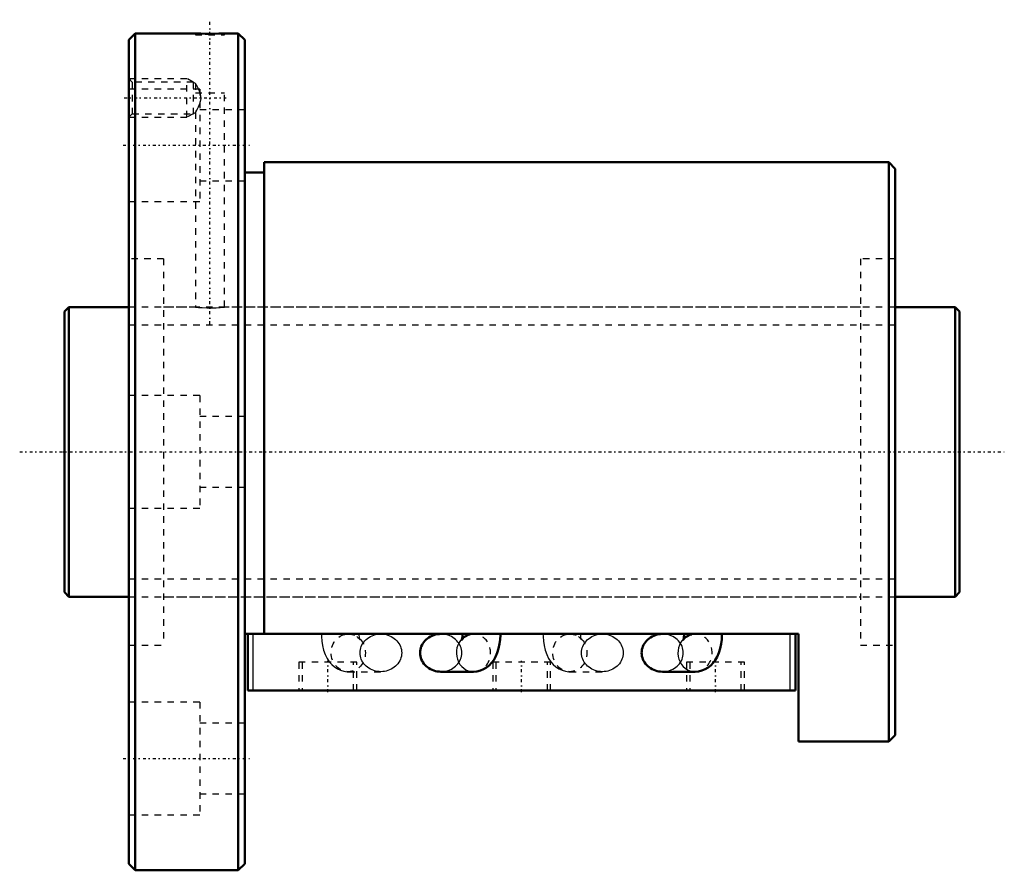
# Model space of a CAD drawing. Header units: millimetres. Extents: x -7 to 146, y -65 to 67.
import ezdxf

# ---------------------------------------------------------------- set-up
doc = ezdxf.new("R2010")
doc.units = ezdxf.units.MM
doc.linetypes.add('Center', pattern=[1.5, 0.45, -0.5, 0.05, -0.5])
doc.linetypes.add('Dashed', pattern=[2, 1, -1])
for name, color, linetype, lineweight in [('2d ConnectionPoints', 7, 'Continuous', 50), ('AM_0', 7, 'Continuous', 50), ('AM_4', 3, 'Continuous', 25), ('AM_5', 3, 'Continuous', 25), ('AM_7', 7, 'Center', 25), ('AM_9', 6, 'Dashed', 25)]:
    doc.layers.add(name, color=color, linetype=linetype, lineweight=lineweight)

# ---------------------------------------------------------------- blocks, each defined once
blk = doc.blocks.new('1_BNF_4512_5RR_Nut_0_in_BNF4512V_5RRG1_139LC0_000_rev_4')
at = {"layer": 'AM_0'}
for p, q in [((11, 65), (10, 64)), ((20.35, 65), (11, 65)), ((11, 65), (11, -65)), ((27, 65), (24.82, 65)), ((28, 64), (27, 65)), ((27, 65), (27, -65)), ((10, 64), (10, -64)), ((28, 64), (28, -64)), ((128, 45), (31, 45)), ((31, 45), (31, -28.28)), ((128, 45), (128, -45)), ((129, 44), (128, 45)), ((31, 43.4), (28, 43.4)), ((129, 44), (129, -44)), ((114, -28.28), (28, -28.28)), ((28.5, -37.08), (28.5, -28.28)), ((61.83, -28.28), (58.46, -28.28)), ((96.23, -28.28), (92.86, -28.28)), ((113.5, -37.08), (113.5, -28.28)), ((114, -45), (114, -28.28)), ((58.46, -34.15), (63.52, -34.15)), ((92.86, -34.15), (97.92, -34.15)), ((113.5, -37.08), (28.5, -37.08)), ((128, -45), (129, -44)), ((114, -45), (128, -45)), ((10, -64), (11, -65)), ((27, -65), (28, -64)), ((11, -65), (27, -65))]:
    blk.add_line(p, q, dxfattribs=at)
for points in [[(24.85, 65), (24.79, 65), (24.5, 64.99), (23.99, 64.98), (23.32, 64.97), (22.58, 64.96), (21.83, 64.97), (21.18, 64.98), (20.68, 64.99), (20.4, 65), (20.35, 65)], [(58.46, -28.28), (58.18, -28.29), (57.9, -28.33), (57.63, -28.38), (57.36, -28.46), (57.1, -28.56), (56.85, -28.67), (56.61, -28.81), (56.38, -28.97), (56.18, -29.14), (55.98, -29.33), (55.81, -29.53), (55.66, -29.75), (55.53, -29.97), (55.42, -30.21), (55.34, -30.45), (55.28, -30.7), (55.24, -30.96), (55.23, -31.21)], [(61.83, -28.28), (61.82, -28.44), (61.8, -28.73), (61.76, -28.98), (61.72, -29.13), (61.7, -29.21), (61.69, -29.21)], [(61.69, -29.21), (61.7, -29.2), (61.74, -29.13), (61.85, -28.99), (62.04, -28.8), (62.33, -28.6), (62.7, -28.43), (63, -28.34)], [(63.52, -34.15), (64.06, -34.1), (64.6, -33.97), (65.1, -33.77), (65.55, -33.5), (65.96, -33.17), (66.33, -32.78), (66.66, -32.33), (66.95, -31.82), (67.21, -31.22), (67.42, -30.55), (67.57, -29.84), (67.66, -29.13), (67.69, -28.45), (67.69, -28.28)], [(92.86, -28.28), (92.58, -28.29), (92.3, -28.33), (92.03, -28.38), (91.76, -28.46), (91.5, -28.56), (91.25, -28.67), (91.01, -28.81), (90.78, -28.97), (90.58, -29.14), (90.38, -29.33), (90.21, -29.53), (90.06, -29.75), (89.93, -29.97), (89.82, -30.21), (89.74, -30.45), (89.68, -30.7), (89.64, -30.96), (89.63, -31.21)], [(96.23, -28.28), (96.22, -28.44), (96.2, -28.73), (96.16, -28.98), (96.12, -29.13), (96.1, -29.21), (96.09, -29.21)], [(96.09, -29.21), (96.1, -29.2), (96.14, -29.13), (96.25, -28.99), (96.44, -28.8), (96.73, -28.6), (97.1, -28.43), (97.4, -28.34)], [(97.92, -34.15), (98.46, -34.1), (99, -33.97), (99.5, -33.77), (99.95, -33.5), (100.36, -33.17), (100.73, -32.78), (101.06, -32.33), (101.35, -31.82), (101.61, -31.22), (101.82, -30.55), (101.97, -29.84), (102.06, -29.13), (102.09, -28.45), (102.09, -28.28)], [(55.23, -31.21), (55.24, -31.47), (55.28, -31.72), (55.34, -31.97), (55.42, -32.22), (55.53, -32.45), (55.66, -32.68), (55.81, -32.9), (55.98, -33.1), (56.18, -33.29), (56.38, -33.46), (56.61, -33.62), (56.85, -33.75), (57.1, -33.87), (57.36, -33.97), (57.63, -34.05), (57.9, -34.1), (58.18, -34.13), (58.46, -34.15)], [(89.63, -31.21), (89.64, -31.47), (89.68, -31.72), (89.74, -31.97), (89.82, -32.22), (89.93, -32.45), (90.06, -32.68), (90.21, -32.9), (90.38, -33.1), (90.58, -33.29), (90.78, -33.46), (91.01, -33.62), (91.25, -33.75), (91.5, -33.87), (91.76, -33.97), (92.03, -34.05), (92.3, -34.1), (92.58, -34.13), (92.86, -34.15)]]:
    blk.add_lwpolyline(points, dxfattribs=at)
at = {"layer": 'AM_4'}
for p, q in [((29.3, -37.08), (29.3, -28.28)), ((112.7, -37.08), (112.7, -28.28))]:
    blk.add_line(p, q, dxfattribs=at)
for centre in [(63.52, -31.21), (97.92, -31.21)]:
    blk.add_ellipse(centre, major_axis=(0, 2.93), ratio=0.906308, start_param=0.69249, end_param=3.144352, dxfattribs=at)
at = {"layer": 'AM_5', "linetype": 'Dashed'}
for p, q in [((10, 58), (19, 58)), ((19, 52), (19, 58)), ((20, 57.46), (19, 58)), ((10, 52), (19, 52)), ((20, 52.54), (19, 52))]:
    blk.add_line(p, q, dxfattribs=at)
at = {"layer": 'AM_7'}
for p, q in [((22.6, 19.85), (22.6, 67.15)), ((9.28, 55), (25.12, 55)), ((9.1, 47.63), (28.9, 47.63)), ((40.9, -37.3), (40.9, -32.46)), ((71, -37.3), (71, -32.46)), ((101.1, -37.3), (101.1, -32.46)), ((9.1, -47.63), (28.9, -47.63))]:
    blk.add_line(p, q, dxfattribs=at)
at = {"layer": 'AM_9'}
for p, q in [((20.35, 65), (20.35, 64.8)), ((20.35, 64.8), (24.85, 64.8)), ((24.85, 64.8), (24.85, 65)), ((10.54, 57.46), (10, 58)), ((20, 57.46), (10.54, 57.46)), ((10.54, 57.46), (10.54, 52.54)), ((20, 57.46), (20, 52.54)), ((20.36, 57.26), (20, 57.46)), ((20.35, 57.25), (20.35, 55.8)), ((21, 56.38), (10, 56.38)), ((20.35, 55.8), (24.85, 55.8)), ((21, 56.38), (21, 38.88)), ((24.85, 22.5), (24.85, 55.8)), ((10, 52), (10.54, 52.54)), ((10.54, 52.54), (20, 52.54)), ((20, 52.54), (20.36, 52.74)), ((20.35, 52.75), (20.35, 22.5)), ((28, 53.13), (21, 53.13)), ((21, 42.13), (28, 42.13)), ((10, 38.88), (21, 38.88)), ((15.4, 30), (10, 30)), ((15.4, 30), (15.4, -30)), ((123.6, 30), (123.6, -30)), ((129, 30), (123.6, 30)), ((20.35, 22.5), (15.4, 22.5)), ((123.6, 22.5), (24.82, 22.5)), ((21, 8.75), (10, 8.75)), ((21, 8.75), (21, -8.75)), ((28, 5.5), (21, 5.5)), ((21, -5.5), (28, -5.5)), ((10, -8.75), (21, -8.75)), ((15.4, -22.5), (123.6, -22.5)), ((49.14, -28.28), (44.08, -28.28)), ((63.52, -28.28), (61.83, -28.28)), ((63, -28.34), (63.05, -28.33)), ((63.24, -28.3), (63.52, -28.28)), ((83.54, -28.28), (78.48, -28.28)), ((97.92, -28.28), (96.23, -28.28)), ((97.4, -28.34), (97.45, -28.33)), ((97.64, -28.3), (97.92, -28.28)), ((10, -30), (15.4, -30)), ((123.6, -30), (129, -30)), ((45.4, -32.68), (36.4, -32.68)), ((36.4, -32.68), (36.4, -37.08)), ((36.9, -32.68), (36.9, -37.08)), ((44.9, -37.08), (44.9, -32.68)), ((45.4, -37.08), (45.4, -32.68)), ((75.5, -32.68), (66.5, -32.68)), ((66.5, -32.68), (66.5, -37.08)), ((67, -32.68), (67, -37.08)), ((75, -37.08), (75, -32.68)), ((75.5, -37.08), (75.5, -32.68)), ((105.6, -32.68), (96.6, -32.68)), ((96.6, -32.68), (96.6, -37.08)), ((97.1, -32.68), (97.1, -37.08)), ((105.1, -37.08), (105.1, -32.68)), ((105.6, -37.08), (105.6, -32.68)), ((44.08, -34.15), (49.14, -34.15)), ((78.48, -34.15), (83.54, -34.15)), ((21, -38.88), (10, -38.88)), ((21, -38.88), (21, -56.38)), ((28, -42.13), (21, -42.13)), ((21, -53.13), (28, -53.13)), ((10, -56.38), (21, -56.38))]:
    blk.add_line(p, q, dxfattribs=at)
for points in [[(21.09, 55.8), (20.89, 56.31), (20.58, 56.9), (20.42, 57.15), (20.35, 57.26), (20.35, 57.26)], [(20.35, 52.74), (20.35, 52.74), (20.41, 52.83), (20.57, 53.09), (20.84, 53.59), (21.1, 54.24), (21.22, 54.9), (21.15, 55.58), (21.09, 55.8)], [(20.35, 22.5), (20.48, 22.49), (20.84, 22.46), (21.4, 22.42), (22.1, 22.39), (22.86, 22.39), (23.58, 22.41), (24.19, 22.44), (24.63, 22.48), (24.84, 22.5), (24.85, 22.5)], [(39.91, -28.28), (39.92, -28.67), (39.97, -29.38), (40.08, -30.09), (40.25, -30.79), (40.5, -31.49), (40.79, -32.09), (41.13, -32.6), (41.5, -33.04), (41.92, -33.4), (42.38, -33.7), (42.87, -33.93), (43.39, -34.08), (43.92, -34.14), (44.08, -34.15)], [(44.08, -28.28), (44.53, -28.32), (44.6, -28.34)], [(45.42, -28.7), (45.57, -28.82), (45.76, -29), (45.86, -29.14), (45.9, -29.21), (45.91, -29.21)], [(45.91, -29.21), (45.9, -29.21), (45.88, -29.13), (45.84, -28.98), (45.8, -28.76), (45.78, -28.49), (45.77, -28.28)], [(45.9, -31.21), (45.91, -30.96), (45.95, -30.7), (46.01, -30.45), (46.1, -30.21), (46.2, -29.97), (46.33, -29.75), (46.49, -29.53), (46.66, -29.33), (46.85, -29.14), (47.06, -28.97), (47.28, -28.81), (47.52, -28.67), (47.77, -28.56), (48.03, -28.46), (48.3, -28.38), (48.58, -28.33), (48.85, -28.29), (49.14, -28.28)], [(49.14, -28.28), (49.42, -28.29), (49.7, -28.33), (49.97, -28.38), (50.24, -28.46), (50.5, -28.56), (50.75, -28.67), (50.99, -28.81), (51.22, -28.97), (51.42, -29.14), (51.62, -29.33), (51.79, -29.53), (51.94, -29.75), (52.07, -29.97), (52.18, -30.21), (52.26, -30.45), (52.32, -30.7), (52.36, -30.96), (52.37, -31.21), (52.36, -31.47), (52.32, -31.72), (52.26, -31.97), (52.18, -32.22), (52.07, -32.45), (51.94, -32.68), (51.79, -32.9), (51.62, -33.1), (51.42, -33.29), (51.22, -33.46), (50.99, -33.62), (50.75, -33.75), (50.5, -33.87), (50.24, -33.97), (49.97, -34.05), (49.7, -34.1), (49.42, -34.13), (49.14, -34.15)], [(58.46, -34.15), (58.75, -34.13), (59.02, -34.1), (59.3, -34.05), (59.57, -33.97), (59.83, -33.87), (60.08, -33.75), (60.32, -33.62), (60.54, -33.46), (60.75, -33.29), (60.94, -33.1), (61.11, -32.9), (61.27, -32.68), (61.4, -32.45), (61.5, -32.22), (61.59, -31.97), (61.65, -31.72), (61.69, -31.47), (61.7, -31.21), (61.69, -30.96), (61.65, -30.7), (61.59, -30.45), (61.5, -30.21), (61.4, -29.97), (61.27, -29.75), (61.11, -29.53), (60.94, -29.33), (60.75, -29.14), (60.54, -28.97), (60.32, -28.81), (60.08, -28.67), (59.83, -28.56), (59.57, -28.46), (59.3, -28.38), (59.02, -28.33), (58.75, -28.29), (58.46, -28.28)], [(63.05, -28.33), (63.12, -28.31), (63.24, -28.3)], [(74.31, -28.28), (74.32, -28.67), (74.37, -29.38), (74.48, -30.09), (74.65, -30.79), (74.9, -31.49), (75.19, -32.09), (75.53, -32.6), (75.9, -33.04), (76.32, -33.4), (76.78, -33.7), (77.27, -33.93), (77.79, -34.08), (78.32, -34.14), (78.48, -34.15)], [(78.48, -28.28), (78.93, -28.32), (79, -28.34)], [(79.82, -28.7), (79.97, -28.82), (80.16, -29), (80.26, -29.14), (80.3, -29.21), (80.31, -29.21)], [(80.31, -29.21), (80.3, -29.21), (80.28, -29.13), (80.24, -28.98), (80.2, -28.76), (80.18, -28.49), (80.17, -28.28)], [(80.3, -31.21), (80.31, -30.96), (80.35, -30.7), (80.41, -30.45), (80.5, -30.21), (80.6, -29.97), (80.73, -29.75), (80.89, -29.53), (81.06, -29.33), (81.25, -29.14), (81.46, -28.97), (81.68, -28.81), (81.92, -28.67), (82.17, -28.56), (82.43, -28.46), (82.7, -28.38), (82.98, -28.33), (83.25, -28.29), (83.54, -28.28)], [(83.54, -28.28), (83.82, -28.29), (84.1, -28.33), (84.37, -28.38), (84.64, -28.46), (84.9, -28.56), (85.15, -28.67), (85.39, -28.81), (85.62, -28.97), (85.82, -29.14), (86.02, -29.33), (86.19, -29.53), (86.34, -29.75), (86.47, -29.97), (86.58, -30.21), (86.66, -30.45), (86.72, -30.7), (86.76, -30.96), (86.77, -31.21), (86.76, -31.47), (86.72, -31.72), (86.66, -31.97), (86.58, -32.22), (86.47, -32.45), (86.34, -32.68), (86.19, -32.9), (86.02, -33.1), (85.82, -33.29), (85.62, -33.46), (85.39, -33.62), (85.15, -33.75), (84.9, -33.87), (84.64, -33.97), (84.37, -34.05), (84.1, -34.1), (83.82, -34.13), (83.54, -34.15)], [(92.86, -34.15), (93.15, -34.13), (93.42, -34.1), (93.7, -34.05), (93.97, -33.97), (94.23, -33.87), (94.48, -33.75), (94.72, -33.62), (94.94, -33.46), (95.15, -33.29), (95.34, -33.1), (95.51, -32.9), (95.67, -32.68), (95.8, -32.45), (95.9, -32.22), (95.99, -31.97), (96.05, -31.72), (96.09, -31.47), (96.1, -31.21), (96.09, -30.96), (96.05, -30.7), (95.99, -30.45), (95.9, -30.21), (95.8, -29.97), (95.67, -29.75), (95.51, -29.53), (95.34, -29.33), (95.15, -29.14), (94.94, -28.97), (94.72, -28.81), (94.48, -28.67), (94.23, -28.56), (93.97, -28.46), (93.7, -28.38), (93.42, -28.33), (93.15, -28.29), (92.86, -28.28)], [(97.45, -28.33), (97.52, -28.31), (97.64, -28.3)], [(49.14, -34.15), (48.85, -34.13), (48.58, -34.1), (48.3, -34.05), (48.03, -33.97), (47.77, -33.87), (47.52, -33.75), (47.28, -33.62), (47.06, -33.46), (46.85, -33.29), (46.66, -33.1), (46.49, -32.9), (46.33, -32.68), (46.2, -32.45), (46.1, -32.22), (46.01, -31.97), (45.95, -31.72), (45.91, -31.47), (45.9, -31.21)], [(83.54, -34.15), (83.25, -34.13), (82.98, -34.1), (82.7, -34.05), (82.43, -33.97), (82.17, -33.87), (81.92, -33.75), (81.68, -33.62), (81.46, -33.46), (81.25, -33.29), (81.06, -33.1), (80.89, -32.9), (80.73, -32.68), (80.6, -32.45), (80.5, -32.22), (80.41, -31.97), (80.35, -31.72), (80.31, -31.47), (80.3, -31.21)]]:
    blk.add_lwpolyline(points, dxfattribs=at)
for centre in [(44.08, -31.21), (78.48, -31.21)]:
    blk.add_ellipse(centre, major_axis=(0, 2.93), ratio=0.906308, dxfattribs=at)
for centre, start_param, end_param in [((63.52, -31.21), 3.217603, 6.478579), ((97.92, -31.21), 3.217603, 6.478579), ((63.52, -31.21), 3.144352, 3.190704), ((97.92, -31.21), 3.144352, 3.190704)]:
    blk.add_ellipse(centre, major_axis=(0, 2.93), ratio=0.906308, start_param=start_param, end_param=end_param, dxfattribs=at)
blk = doc.blocks.new('2_BNF_4512_5RR000_Shaft_0_in_BNF4512V_5RRG1_139LC0_000_rev_4')
at = {"layer": 'AM_0'}
for p, q in [((0.7, 22.5), (0, 21.8)), ((0, 21.8), (0, -21.8)), ((10, 22.5), (0.7, 22.5)), ((0.7, 22.5), (0.7, -22.5)), ((138.3, 22.5), (129, 22.5)), ((139, 21.8), (138.3, 22.5)), ((138.3, 22.5), (138.3, -22.5)), ((139, 21.8), (139, -21.8)), ((0, -21.8), (0.7, -22.5)), ((0.7, -22.5), (10, -22.5)), ((129, -22.5), (138.3, -22.5)), ((138.3, -22.5), (139, -21.8))]:
    blk.add_line(p, q, dxfattribs=at)
at = {"layer": 'AM_5', "linetype": 'Dashed'}
for p, q in [((10, 19.7395), (129, 19.7395)), ((10, -19.7395), (129, -19.7395))]:
    blk.add_line(p, q, dxfattribs=at)
at = {"layer": 'AM_7'}
blk.add_line((-6.95, 0), (145.95, 0), dxfattribs=at)
at = {"layer": 'AM_9'}
for p, q in [((129, 22.5), (10, 22.5)), ((10, -22.5), (129, -22.5))]:
    blk.add_line(p, q, dxfattribs=at)

msp = doc.modelspace()

# ---------------------------------------------------------------- linework, layer by layer
at = {"layer": '2d ConnectionPoints'}
for p in [(0, 0), (10, 0)]:
    msp.add_point(p, dxfattribs=at)

# ---------------------------------------------------------------- block references
for name in ['1_BNF_4512_5RR_Nut_0_in_BNF4512V_5RRG1_139LC0_000_rev_4', '2_BNF_4512_5RR000_Shaft_0_in_BNF4512V_5RRG1_139LC0_000_rev_4']:
    msp.add_blockref(name, (0, 0))

doc.saveas('drawing.dxf')
